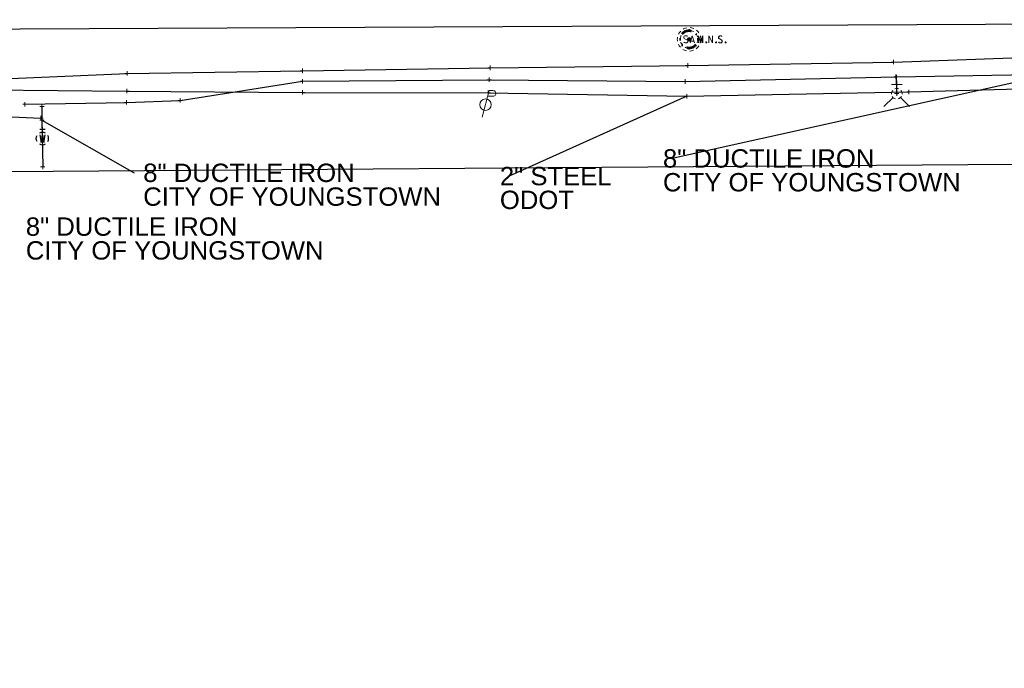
# Model space of a CAD drawing. Header units: feet. Extents: x 2474969 to 2485206, y 498780 to 500682.
# Tile 39 of 69: x 2479602 to 2479825, y 499918 to 500065. Entities that reach past the tile are written whole.
import ezdxf

# ---------------------------------------------------------------- set-up
doc = ezdxf.new("R2010")
doc.units = ezdxf.units.FT
doc.header["$MEASUREMENT"] = 0
for name, pattern in [('DGN Style 1', [0.063228, 0.000105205, -0.063123]), ('DGN Style 2', [0.017105, 0.010263, -0.006842]), ('DGN Style 4', [0.027369, 0.013684, -0.006842, 0, -0.006842]), ('DGN Style 5', [0.011974, 0.005132, -0.006842]), ('DGN Style 6', [6.093386, 0.003204, -1.281469, 2.242571, -1.281469, 0.003204, -1.281469]), ('DGN Style 7', [0.034211, 0.015395, -0.006842, 0.005132, -0.006842]), ('drainage01', [1.6, 0.85, -0.75]), ('interconnectex', [0])]:
    doc.linetypes.add(name, pattern=pattern)
for name, color, linetype in [('GK_Drainage_Nodes', 7, 'Continuous'), ('SG_X_Interconnect_Cable', 7, 'interconnectex'), ('SV_P_Control_Cells_Set', 7, 'Continuous'), ('TX_X_10', 7, 'Continuous'), ('UT_X_Electric_Cells', 1, 'Continuous'), ('UT_X_FO', 30, 'foex'), ('UT_X_Sanitary_Cells', 3, 'Continuous'), ('UT_X_Water', 133, 'waterex'), ('UT_X_Water_Cells', 133, 'Continuous')]:
    doc.layers.add(name, color=color, linetype=linetype)
for name, color, linetype, lineweight in [('GK_Drainage_Nodes (Construction)', 7, 'Continuous', 53), ('UT_X_Sanitary_Cells (Construction)', 3, 'Continuous', 0), ('UT_X_Water_Cells (Construction)', 62, 'Continuous', 0)]:
    doc.layers.add(name, color=color, linetype=linetype, lineweight=lineweight)
doc.layers.add('SV_X_Shot_Marker (Construction)', color=2, linetype='Continuous', lineweight=0, transparency=0.5)
doc.styles.get("Standard").update_dxf_attribs({"font": 'arial.ttf'})
doc.styles.add('Standard-Linetype-Ex', font='font30.shx')
doc.styles.add('Style-Arial', font='arial.ttf')
doc.linetypes.add('foex', pattern='A,0.2,-0.1,0.2,-0.1,0.2,-0.1,0.2,-0.1,["FO",Standard-Linetype-Ex,S=0.14,R=0,X=0,Y=-0.05],-0.3', length=1.5)
doc.linetypes.add('waterex', pattern='A,0.2,-0.1,0.2,-0.1,0.2,-0.1,0.2,-0.1,["W",Standard-Linetype-Ex,S=0.14,R=0,X=0,Y=-0.05],-0.2', length=1.4)
doc.dimstyles.get("Standard").update_dxf_attribs({"dimtxt": 0.18, "dimasz": 0.18, "dimexe": 0.18, "dimexo": 0.0625, "dimgap": 0.09, "dimtad": 0, "dimtih": 1, "dimtoh": 1, "dimdec": 4, "dimzin": 0, "dimdsep": 46, "dimtxsty": 'Standard', "dimcen": 0.09, "dimadec": 0, "dimazin": 0, "dimtfac": 1, "dimtdec": 4, "dimtofl": 0, "dimtmove": 0, "dimatfit": 3, "dimfxl": 1, "dimtolj": 1, "dimtzin": 0, "dimarcsym": 0})

# ---------------------------------------------------------------- blocks, each defined once
blk = doc.blocks.new('SVPT_638')
at = {"layer": 'SV_X_Shot_Marker (Construction)', "transparency": 33554495}
for p, q in [((-0.025, 0), (0.025, 0)), ((0, 0.025), (0, -0.025))]:
    blk.add_line(p, q, dxfattribs=at)
blk.add_point((0, 0), dxfattribs=at)
blk = doc.blocks.new('SVPT_639')
at = {"layer": 'SV_X_Shot_Marker (Construction)', "transparency": 33554495}
for p, q in [((-0.025, 0), (0.025, 0)), ((0, 0.025), (0, -0.025))]:
    blk.add_line(p, q, dxfattribs=at)
blk.add_point((0, 0), dxfattribs=at)
blk = doc.blocks.new('SVPT_640')
at = {"layer": 'SV_X_Shot_Marker (Construction)', "transparency": 33554495}
for p, q in [((-0.025, 0), (0.025, 0)), ((0, 0.025), (0, -0.025))]:
    blk.add_line(p, q, dxfattribs=at)
blk.add_point((0, 0), dxfattribs=at)
blk = doc.blocks.new('FH_7')
at = {"layer": 'UT_X_Water_Cells', "color": 62, "linetype": 'Continuous', "lineweight": 0}
for p, q in [((0, 0.06), (0, 0.146)), ((0.06, 0.103), (-0.06, 0.103)), ((-0.042, -0.042), (-0.146, -0.146)), ((0.042, -0.042), (0.146, -0.146))]:
    blk.add_line(p, q, dxfattribs=at)
for start, end in [(140.021, 184.0629), (68.1395, 112.038), (356.0165, 39.9889), (211.8788, 255.8479), (283.8239, 329.9097)]:
    blk.add_arc((0, 0), 0.06, start, end, dxfattribs=at)
at = {"layer": 'UT_X_Water_Cells (Construction)', "color": 62, "linetype": 'Continuous', "lineweight": 30}
blk.add_point((0, 0), dxfattribs=at)
blk.add_point((0, 0), dxfattribs=at)
blk = doc.blocks.new('SVPT_641')
at = {"layer": 'SV_X_Shot_Marker (Construction)', "transparency": 33554495}
for p, q in [((-0.025, 0), (0.025, 0)), ((0, 0.025), (0, -0.025))]:
    blk.add_line(p, q, dxfattribs=at)
blk.add_point((0, 0), dxfattribs=at)
blk = doc.blocks.new('SVPT_642')
at = {"layer": 'SV_X_Shot_Marker (Construction)', "transparency": 33554495}
for p, q in [((0, 0.025), (0, -0.025)), ((-0.025, 0), (0.025, 0))]:
    blk.add_line(p, q, dxfattribs=at)
blk.add_point((0, 0), dxfattribs=at)
blk = doc.blocks.new('SVPT_643')
at = {"layer": 'SV_X_Shot_Marker (Construction)', "transparency": 33554495}
for p, q in [((-0.025, 0), (0.025, 0)), ((0, 0.025), (0, -0.025))]:
    blk.add_line(p, q, dxfattribs=at)
blk.add_point((0, 0), dxfattribs=at)
blk = doc.blocks.new('SVPT_644')
at = {"layer": 'SV_X_Shot_Marker (Construction)', "transparency": 33554495}
for p, q in [((-0.025, 0), (0.025, 0)), ((0, 0.025), (0, -0.025))]:
    blk.add_line(p, q, dxfattribs=at)
blk.add_point((0, 0), dxfattribs=at)
blk = doc.blocks.new('SVPT_645')
at = {"layer": 'SV_X_Shot_Marker (Construction)', "transparency": 33554495}
for p, q in [((-0.025, 0), (0.025, 0)), ((0, 0.025), (0, -0.025))]:
    blk.add_line(p, q, dxfattribs=at)
blk.add_point((0, 0), dxfattribs=at)
blk = doc.blocks.new('MNAILS')
at = {"layer": 'SV_P_Control_Cells_Set', "linetype": 'Continuous', "lineweight": 0}
h = blk.add_hatch(color=7, dxfattribs=at)
edge = h.paths.add_edge_path()
edge.add_arc((0, 0), 0.0249, 0, 360)
at = {"layer": 'SV_P_Control_Cells_Set', "color": 7, "linetype": 'Continuous', "lineweight": 0, "flags": 128}
for points in [[(0.105, -0.04), (0.105, 0.04), (0.13, -0.04), (0.154, 0.04), (0.154, -0.04)], [(0.223, -0.04), (0.223, 0.04), (0.264, -0.04), (0.264, 0.04)], [(0.372, 0.034), (0.371, 0.036), (0.369, 0.037), (0.364, 0.039), (0.358, 0.04), (0.354, 0.04), (0.352, 0.04), (0.345, 0.038), (0.339, 0.034), (0.335, 0.029), (0.334, 0.024), (0.334, 0.02), (0.335, 0.015), (0.339, 0.011), (0.37, -0.008), (0.372, -0.01), (0.373, -0.013), (0.375, -0.017), (0.375, -0.02), (0.374, -0.024), (0.373, -0.027), (0.372, -0.03), (0.371, -0.032), (0.37, -0.034), (0.369, -0.036), (0.367, -0.038), (0.365, -0.039), (0.363, -0.039), (0.358, -0.04), (0.35, -0.04), (0.345, -0.039), (0.338, -0.034), (0.334, -0.031)], [(0.193, -0.029), (0.195, -0.029), (0.197, -0.031), (0.199, -0.033), (0.199, -0.036), (0.197, -0.039), (0.195, -0.04), (0.193, -0.04), (0.191, -0.039), (0.189, -0.036), (0.189, -0.033), (0.191, -0.031), (0.193, -0.029)], [(0.303, -0.029), (0.306, -0.029), (0.308, -0.031), (0.31, -0.033), (0.31, -0.036), (0.308, -0.039), (0.306, -0.04), (0.303, -0.04), (0.302, -0.039), (0.3, -0.036), (0.3, -0.033), (0.302, -0.031), (0.303, -0.029)], [(0.413, -0.029), (0.415, -0.029), (0.417, -0.031), (0.419, -0.033), (0.419, -0.036), (0.417, -0.039), (0.415, -0.04), (0.413, -0.04), (0.411, -0.039), (0.409, -0.036), (0.409, -0.033), (0.411, -0.031), (0.413, -0.029)]]:
    blk.add_lwpolyline(points, dxfattribs=at)
blk = doc.blocks.new('MH1D-X-SAN_15')
at = {"layer": 'GK_Drainage_Nodes (Construction)', "color": 254, "linetype": 'DGN Style 6', "lineweight": 53}
blk.add_circle((0, 0), 2, dxfattribs=at)
at = {"layer": 'GK_Drainage_Nodes (Construction)', "color": 6, "linetype": 'DGN Style 1', "lineweight": 53}
blk.add_point((0, 2), dxfattribs=at)
at = {"layer": 'GK_Drainage_Nodes (Construction)', "color": 5, "linetype": 'DGN Style 7', "lineweight": 53}
blk.add_point((0, 0), dxfattribs=at)
at = {"layer": 'GK_Drainage_Nodes (Construction)', "color": 1, "linetype": 'DGN Style 5', "lineweight": 53}
blk.add_point((0, 0), dxfattribs=at)
at = {"layer": 'GK_Drainage_Nodes (Construction)', "color": 2, "linetype": 'DGN Style 4', "lineweight": 53}
blk.add_point((0, 0), dxfattribs=at)
at = {"layer": 'GK_Drainage_Nodes (Construction)', "color": 30, "linetype": 'DGN Style 2', "lineweight": 53}
blk.add_point((0, -2), dxfattribs=at)
at = {"layer": 'UT_X_Sanitary_Cells', "color": 3, "linetype": 'Continuous', "lineweight": 0, "flags": 128}
for points in [[(-0.33, 0.69), (-0.36, 0.71), (-0.4, 0.74), (-0.51, 0.77), (-0.65, 0.8), (-0.75, 0.8), (-0.79, 0.8), (-0.95, 0.76), (-1.09, 0.69), (-1.18, 0.59), (-1.2, 0.48), (-1.2, 0.41), (-1.18, 0.31), (-1.08, 0.22), (-0.38, -0.16), (-0.32, -0.21), (-0.29, -0.26), (-0.27, -0.33), (-0.27, -0.41), (-0.28, -0.48), (-0.29, -0.54), (-0.32, -0.6), (-0.35, -0.65), (-0.37, -0.69), (-0.41, -0.72), (-0.45, -0.75), (-0.5, -0.77), (-0.53, -0.79), (-0.65, -0.8), (-0.82, -0.8), (-0.94, -0.77), (-1.1, -0.69), (-1.2, -0.61)], [(0.21, -0.8), (0.71, 0.8), (1.2, -0.8)], [(1.08, -0.42), (0.34, -0.42)]]:
    blk.add_lwpolyline(points, dxfattribs=at)
at = {"layer": 'UT_X_Sanitary_Cells', "linetype": 'drainage01', "lineweight": 0}
blk.add_circle((0, 0), 2.67, dxfattribs=at)
at = {"layer": 'UT_X_Sanitary_Cells (Construction)', "color": 251, "linetype": 'drainage01', "lineweight": 0}
blk.add_circle((0, 0), 2, dxfattribs=at)
blk = doc.blocks.new('SVPT_646')
at = {"layer": 'SV_X_Shot_Marker (Construction)', "transparency": 33554495}
for p, q in [((-0.025, 0), (0.025, 0)), ((0, 0.025), (0, -0.025))]:
    blk.add_line(p, q, dxfattribs=at)
blk.add_point((0, 0), dxfattribs=at)
blk = doc.blocks.new('SVPT_647')
at = {"layer": 'SV_X_Shot_Marker (Construction)', "transparency": 33554495}
for p, q in [((-0.025, 0), (0.025, 0)), ((0, 0.025), (0, -0.025))]:
    blk.add_line(p, q, dxfattribs=at)
blk.add_point((0, 0), dxfattribs=at)
blk = doc.blocks.new('SVPT_648')
at = {"layer": 'SV_X_Shot_Marker (Construction)', "transparency": 33554495}
for p, q in [((-0.025, 0), (0.025, 0)), ((0, 0.025), (0, -0.025))]:
    blk.add_line(p, q, dxfattribs=at)
blk.add_point((0, 0), dxfattribs=at)
blk = doc.blocks.new('SVPT_649')
at = {"layer": 'SV_X_Shot_Marker (Construction)', "transparency": 33554495}
for p, q in [((-0.025, 0), (0.025, 0)), ((0, 0.025), (0, -0.025))]:
    blk.add_line(p, q, dxfattribs=at)
blk.add_point((0, 0), dxfattribs=at)
blk = doc.blocks.new('SVPT_650')
at = {"layer": 'SV_X_Shot_Marker (Construction)', "transparency": 33554495}
for p, q in [((-0.025, 0), (0.025, 0)), ((0, 0.025), (0, -0.025))]:
    blk.add_line(p, q, dxfattribs=at)
blk.add_point((0, 0), dxfattribs=at)
blk = doc.blocks.new('SVPT_651')
at = {"layer": 'SV_X_Shot_Marker (Construction)', "transparency": 33554495}
for p, q in [((-0.025, 0), (0.025, 0)), ((0, 0.025), (0, -0.025))]:
    blk.add_line(p, q, dxfattribs=at)
blk.add_point((0, 0), dxfattribs=at)
blk = doc.blocks.new('PP')
at = {"layer": 'UT_X_Electric_Cells', "color": 1, "linetype": 'Continuous', "lineweight": 0}
for p, q in [((0.043, 0.16), (-0.037, -0.14)), ((0.043, 0.16), (0.085, 0.16)), ((0.026, 0.096), (0.085, 0.096))]:
    blk.add_line(p, q, dxfattribs=at)
blk.add_circle((0, 0), 0.065, dxfattribs=at)
at = {"layer": 'UT_X_Electric_Cells', "color": 1, "linetype": 'Continuous', "lineweight": 0, "extrusion": (0, 0, -1)}
blk.add_arc((-0.086, 0.128), 0.0319, 88.8767, 271.1233, dxfattribs=at)
blk = doc.blocks.new('SVPT_652')
at = {"layer": 'SV_X_Shot_Marker (Construction)', "transparency": 33554495}
for p, q in [((-0.025, 0), (0.025, 0)), ((0, 0.025), (0, -0.025))]:
    blk.add_line(p, q, dxfattribs=at)
blk.add_point((0, 0), dxfattribs=at)
blk = doc.blocks.new('SVPT_653')
at = {"layer": 'SV_X_Shot_Marker (Construction)', "transparency": 33554495}
for p, q in [((-0.025, 0), (0.025, 0)), ((0, 0.025), (0, -0.025))]:
    blk.add_line(p, q, dxfattribs=at)
blk.add_point((0, 0), dxfattribs=at)
blk = doc.blocks.new('SVPT_654')
at = {"layer": 'SV_X_Shot_Marker (Construction)', "transparency": 33554495}
for p, q in [((-0.025, 0), (0.025, 0)), ((0, 0.025), (0, -0.025))]:
    blk.add_line(p, q, dxfattribs=at)
blk.add_point((0, 0), dxfattribs=at)
blk = doc.blocks.new('SVPT_655')
at = {"layer": 'SV_X_Shot_Marker (Construction)', "transparency": 33554495}
for p, q in [((-0.025, 0), (0.025, 0)), ((0, 0.025), (0, -0.025))]:
    blk.add_line(p, q, dxfattribs=at)
blk.add_point((0, 0), dxfattribs=at)
blk = doc.blocks.new('SVPT_658')
at = {"layer": 'SV_X_Shot_Marker (Construction)', "transparency": 33554495}
for p, q in [((-0.025, 0), (0.025, 0)), ((0, 0.025), (0, -0.025))]:
    blk.add_line(p, q, dxfattribs=at)
blk.add_point((0, 0), dxfattribs=at)
blk = doc.blocks.new('SVPT_659')
at = {"layer": 'SV_X_Shot_Marker (Construction)', "transparency": 33554495}
for p, q in [((-0.025, 0), (0.025, 0)), ((0, 0.025), (0, -0.025))]:
    blk.add_line(p, q, dxfattribs=at)
blk.add_point((0, 0), dxfattribs=at)
blk = doc.blocks.new('SVPT_660')
at = {"layer": 'SV_X_Shot_Marker (Construction)', "transparency": 33554495}
for p, q in [((-0.025, 0), (0.025, 0)), ((0, 0.025), (0, -0.025))]:
    blk.add_line(p, q, dxfattribs=at)
blk.add_point((0, 0), dxfattribs=at)
blk = doc.blocks.new('SVPT_661')
at = {"layer": 'SV_X_Shot_Marker (Construction)', "transparency": 33554495}
for p, q in [((-0.025, 0), (0.025, 0)), ((0, 0.025), (0, -0.025))]:
    blk.add_line(p, q, dxfattribs=at)
blk.add_point((0, 0), dxfattribs=at)
blk = doc.blocks.new('WGV')
for p, q in [((0, 0.07), (0, 0.134)), ((0.032, 0.102), (-0.032, 0.102))]:
    blk.add_line(p, q)
at = {"flags": 128}
blk.add_lwpolyline([(-0.032, 0.041), (-0.016, -0.045), (0, 0.041), (0.016, -0.045), (0.032, 0.041)], dxfattribs=at)
at = {"extrusion": (0, 0, -1)}
blk.add_arc((0, 0), 0.07, 330.0184, 29.9816, dxfattribs=at)
for start, end in [(60.0184, 120.0157), (330.0184, 29.9816), (239.9843, 299.9816)]:
    blk.add_arc((0, 0), 0.07, start, end)
blk = doc.blocks.new('SVPT_662')
at = {"layer": 'SV_X_Shot_Marker (Construction)', "transparency": 33554495}
for p, q in [((0, 0.025), (0, -0.025)), ((-0.025, 0), (0.025, 0))]:
    blk.add_line(p, q, dxfattribs=at)
blk.add_point((0, 0), dxfattribs=at)
blk = doc.blocks.new('TerminatorOpen_0.5')
at = {"color": 0, "linetype": 'ByBlock', "lineweight": -2}
for q in [(-1, 0.25), (-1, 0), (-1, -0.25)]:
    blk.add_line((0, 0), q, dxfattribs=at)
blk = doc.blocks.new('MNAILS_18')
at = {"layer": 'SV_P_Control_Cells_Set', "linetype": 'Continuous', "lineweight": 0}
h = blk.add_hatch(color=7, dxfattribs=at)
edge = h.paths.add_edge_path()
edge.add_arc((0, 0), 0.0249, 0, 360)
at = {"layer": 'SV_P_Control_Cells_Set', "color": 7, "linetype": 'Continuous', "lineweight": 0, "flags": 128}
for points in [[(0.105, -0.04), (0.105, 0.04), (0.13, -0.04), (0.154, 0.04), (0.154, -0.04)], [(0.223, -0.04), (0.223, 0.04), (0.264, -0.04), (0.264, 0.04)], [(0.372, 0.034), (0.371, 0.036), (0.369, 0.037), (0.364, 0.039), (0.358, 0.04), (0.354, 0.04), (0.352, 0.04), (0.345, 0.038), (0.339, 0.034), (0.335, 0.029), (0.334, 0.024), (0.334, 0.02), (0.335, 0.015), (0.339, 0.011), (0.37, -0.008), (0.372, -0.01), (0.373, -0.013), (0.375, -0.017), (0.375, -0.02), (0.374, -0.024), (0.373, -0.027), (0.372, -0.03), (0.371, -0.032), (0.37, -0.034), (0.369, -0.036), (0.367, -0.038), (0.365, -0.039), (0.363, -0.039), (0.358, -0.04), (0.35, -0.04), (0.345, -0.039), (0.338, -0.034), (0.334, -0.031)], [(0.193, -0.029), (0.195, -0.029), (0.197, -0.031), (0.199, -0.033), (0.199, -0.036), (0.197, -0.039), (0.195, -0.04), (0.193, -0.04), (0.191, -0.039), (0.189, -0.036), (0.189, -0.033), (0.191, -0.031), (0.193, -0.029)], [(0.303, -0.029), (0.306, -0.029), (0.308, -0.031), (0.31, -0.033), (0.31, -0.036), (0.308, -0.039), (0.306, -0.04), (0.303, -0.04), (0.302, -0.039), (0.3, -0.036), (0.3, -0.033), (0.302, -0.031), (0.303, -0.029)], [(0.413, -0.029), (0.415, -0.029), (0.417, -0.031), (0.419, -0.033), (0.419, -0.036), (0.417, -0.039), (0.415, -0.04), (0.413, -0.04), (0.411, -0.039), (0.409, -0.036), (0.409, -0.033), (0.411, -0.031), (0.413, -0.029)]]:
    blk.add_lwpolyline(points, dxfattribs=at)

msp = doc.modelspace()

# ---------------------------------------------------------------- linework, layer by layer
at = {"layer": 'SG_X_Interconnect_Cable'}
msp.add_polyline3d([(2478955.59, 500051.98, 1108.55), (2478957.99, 500052.66, 1108.93), (2478988.85, 500053.32, 1107.46), (2479018.54, 500053.57, 1106.83), (2479073.95, 500051.93, 1105.47), (2479116.73, 500050.06, 1102.88), (2479154.7, 500048.15, 1101.03), (2479202.92, 500048.42, 1098.61), (2479240.58, 500048.4, 1097.28), (2479267.98, 500049.54, 1095.79), (2479332.23, 500051.36, 1093.48), (2479408.25, 500051.99, 1089.57), (2479449.44, 500051.82, 1087.04), (2479471.73, 500051.51, 1085.35), (2479564.89, 500051.12, 1082.27), (2479594.61, 500049.46, 1080.28), (2479625.99, 500049.18, 1078.39), (2479665.89, 500048.87, 1076), (2479708.05, 500048.8, 1073.13), (2479753.11, 500048.01, 1070.55), (2479803.54, 500048.98, 1067.88), (2479861.69, 500050.58, 1066.43), (2479905.91, 500051.47, 1064.4), (2479914.83, 500051.54, 1064.28)], dxfattribs=at)
at = {"layer": 'TX_X_10', "flags": 128}
msp.add_lwpolyline([(2477769.95, 500054.35), (2477803.71, 499918.26), (2477849.8, 499929.69), (2477829.5, 499998.87), (2477857.5, 500011.97), (2478851.28, 500025.47), (2479972.66, 500033.68), (2479972.96, 499992.65), (2480049.05, 499993.16), (2480040.12, 500065.36)], close=True, dxfattribs=at)
at = {"layer": 'UT_X_FO', "flags": 128}
msp.add_lwpolyline([(2478718.18, 500051.07), (2478717.82, 500050.81), (2478727.63, 500050.49), (2478736.08, 500050.27), (2478798.62, 500052.43), (2478834.83, 500052.46), (2478901.31, 500053.25), (2478957.99, 500054.88), (2478991, 500055.29), (2479021.39, 500055.82), (2479073.75, 500056.01), (2479117.85, 500057.26), (2479157.12, 500056.18), (2479173.31, 500053.28), (2479203.06, 500053.86), (2479239.9, 500054.31), (2479267.9, 500054.86), (2479332.88, 500055.01), (2479408.75, 500055.28), (2479449.15, 500055.43), (2479471.36, 500055.54), (2479564.5, 500054.32), (2479594.2, 500051.8), (2479626.04, 500053.19), (2479665.86, 500053.76), (2479708.48, 500054.45), (2479753.31, 500054.97), (2479800.04, 500055.74), (2479862.03, 500058.02), (2479911.63, 500058.45), (2480000.41, 500058.8), (2480020.59, 500058.71), (2480040.69, 500058.31)], dxfattribs=at)
at = {"layer": 'UT_X_Water', "flags": 128}
for points in [[(2479800.77, 500048.59), (2479800.75, 500052.39), (2479861.41, 500053.49), (2479922.63, 500053.88), (2479990.17, 500056.12), (2480028.74, 500055.06), (2480040.59, 500055.29)], [(2479602.86, 500046.19), (2479625.93, 500046.6), (2479638.11, 500047.06), (2479665.91, 500051.4), (2479708.25, 500051.75), (2479752.73, 500051.34), (2479800.59, 500052.44)], [(2479606.71, 500045.69), (2479606.72, 500042.55), (2479606.91, 500031.99)], [(2479557.53, 500041.73), (2479583.15, 500042.81), (2479598.2, 500043.4), (2479606.48, 500043.04)]]:
    msp.add_lwpolyline(points, dxfattribs=at)

# ---------------------------------------------------------------- block references
at = {"layer": 'GK_Drainage_Nodes', "color": 30, "linetype": 'DGN Style 2', "lineweight": 53}
msp.add_blockref('MH1D-X-SAN_15', (2479753.63, 500060.91, 1071.52), dxfattribs=at)
at = {"layer": 'SV_P_Control_Cells_Set', "color": 7, "linetype": 'Continuous', "lineweight": 0, "xscale": 20, "yscale": 20, "zscale": 20}
for name, p in [('MNAILS', (2479753.63, 500060.91, 1071.52)), ('MNAILS_18', (2479753.66, 500060.9, 1071.36))]:
    msp.add_blockref(name, p, dxfattribs=at)
at = {"layer": 'SV_X_Shot_Marker (Construction)', "transparency": 33554495, "xscale": 20, "yscale": 20, "zscale": 20}
for name, p in [('SVPT_638', (2479800.04, 500055.74, 1068.74)), ('SVPT_655', (2479626.04, 500053.19, 1078.62)), ('SVPT_649', (2479665.86, 500053.76, 1076.14)), ('SVPT_648', (2479708.48, 500054.45, 1073.61)), ('SVPT_644', (2479753.31, 500054.97, 1071.09)), ('SVPT_650', (2479665.91, 500051.4, 1076.14)), ('SVPT_647', (2479708.25, 500051.75, 1073.5)), ('SVPT_643', (2479752.73, 500051.34, 1070.74)), ('SVPT_642', (2479800.59, 500052.44, 1068.2)), ('SVPT_639', (2479800.75, 500052.39, 1068.31)), ('SVPT_654', (2479625.99, 500049.18, 1078.39)), ('SVPT_651', (2479665.89, 500048.87, 1076)), ('SVPT_646', (2479708.05, 500048.8, 1073.13)), ('SVPT_641', (2479803.54, 500048.98, 1067.88)), ('SVPT_653', (2479625.93, 500046.6, 1078.18)), ('SVPT_652', (2479638.11, 500047.06, 1077.6)), ('SVPT_645', (2479753.11, 500048.01, 1070.55)), ('SVPT_640', (2479800.77, 500048.59, 1067.81)), ('SVPT_658', (2479602.86, 500046.19, 1079.59)), ('SVPT_659', (2479606.71, 500045.69, 1079.33)), ('SVPT_662', (2479606.48, 500043.04, 1079.16)), ('SVPT_660', (2479606.72, 500042.55, 1079.06)), ('SVPT_661', (2479606.91, 500031.99, 1076.77))]:
    msp.add_blockref(name, p, dxfattribs=at)
at = {"layer": 'UT_X_Electric_Cells', "color": 1, "linetype": 'Continuous', "lineweight": 0, "xscale": 20, "yscale": 20, "zscale": 20}
msp.add_blockref('PP', (2479707.41, 500046.08, 1072.95), dxfattribs=at)
at = {"layer": 'UT_X_Water_Cells', "color": 62, "linetype": 'Continuous', "lineweight": 0, "xscale": 20, "yscale": 20, "zscale": 20}
for name, p in [('FH_7', (2479800.78, 500048.57, 1067.81)), ('WGV', (2479606.85, 500038.41, 1078.77))]:
    msp.add_blockref(name, p, dxfattribs=at)

# ---------------------------------------------------------------- texts
at = {"layer": 'Defpoints', "color": 7, "attachment_point": 1, "line_spacing_factor": 0.776524, "style": 'Style-Arial'}
for s, insert, char_height in [('8" DUCTILE IRON\\PCITY OF YOUNGSTOWN', (2479747.7, 500035.98), 4.1671), ('2" STEEL\\PODOT', (2479710.68, 500031.98, 1070.55), 4.167)]:
    msp.add_mtext(s, dxfattribs=dict(at, insert=insert, char_height=char_height))
at = {"layer": 'Defpoints', "color": 7, "char_height": 4.1671, "attachment_point": 1, "rotation": 360, "line_spacing_factor": 0.776524, "style": 'Style-Arial'}
for insert in [(2479629.72, 500032.72, 1079.06), (2479603.07, 500020.52)]:
    msp.add_mtext('8" DUCTILE IRON\\PCITY OF YOUNGSTOWN', dxfattribs=dict(at, insert=insert))

# ---------------------------------------------------------------- leaders
at = {"layer": 'Defpoints', "color": 7}
for points in [[(2479834.92, 500052.73), (2479749.78, 500033.9)], [(2479753.11, 500048.01, 1070.55), (2479712.76, 500029.9, 1070.55)], [(2479606.72, 500042.55, 1079.06), (2479627.63, 500030.64, 1079.06)]]:
    msp.add_leader(points, dimstyle='Standard', override={"dimscale": 0, "dimtxt": 0.208348, "dimasz": 0.208348, "dimgap": 0.104174, "dimtad": 0, "dimtxsty": 'Style-Arial', "dimclrd": 7, "dimldrblk": 'TerminatorOpen_0.5'}, dxfattribs=at)

doc.saveas('drawing.dxf')
